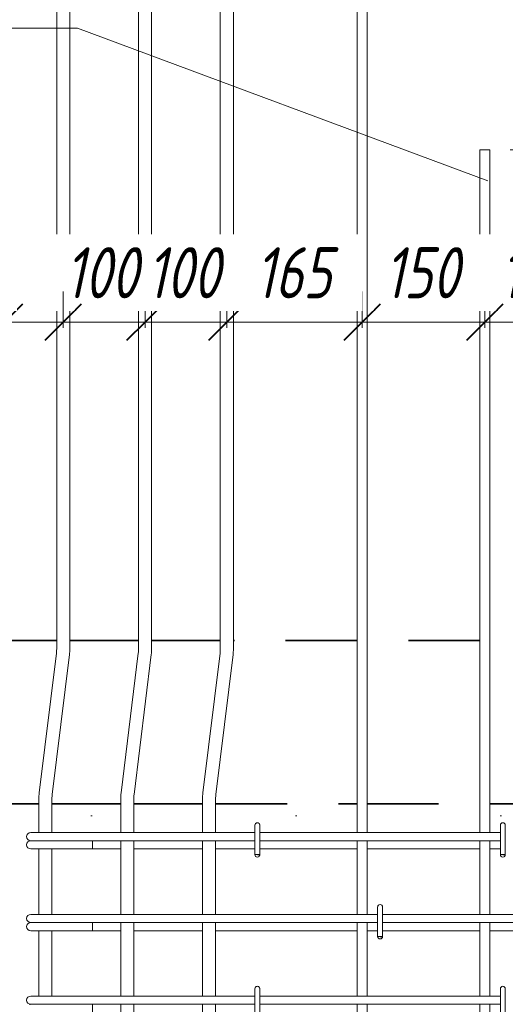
# Model space of a CAD drawing. Header units: millimetres. Extents: x 22746 to 32410, y -25598 to 27634.
# Tile 18 of 25: x 23869 to 24462, y 24655 to 25859. Entities that reach past the tile are written whole.
import ezdxf

# ---------------------------------------------------------------- set-up
doc = ezdxf.new("R2010")
doc.units = ezdxf.units.MM
for name, pattern in [('01 Штриховая _4 мм_', [150, 87.5, -62.5]), ('ADSK_Линия разреза', [500, 0, -250, 0, -250]), ('ADSK_Пунктирная_п5', [125, 0, -125])]:
    doc.linetypes.add(name, pattern=pattern)
for name, color, linetype, lineweight in [('A-____-____-DIMS', 211, 'Continuous', 9), ('A-____-____-DIMS-25', 211, 'Continuous', 9), ('A-FLOR-____-MCUT', 192, 'Continuous', 50), ('G-____-____-SYMB', 111, 'ADSK_Пунктирная_п5', 20), ('S-RBAR-____-IDEN', 171, 'Continuous', 20), ('S-RBAR-____-OTLN', 171, 'Continuous', 100)]:
    doc.layers.add(name, color=color, linetype=linetype, lineweight=lineweight)
doc.styles.add('GOST Common_I_1', font='GOST_Common Italic.ttf', dxfattribs={"width": 0.8, "height": 62.5})
doc.dimstyles.new('ADSK_Округление_5мм__Узкий_', dxfattribs={"dimscale": 304.8, "dimtxt": 0.206224, "dimasz": 0.147638, "dimexe": 0.123031, "dimexo": 0.000269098, "dimgap": 0.032808, "dimtad": 1, "dimdec": 0, "dimlfac": 304.8, "dimrnd": 5, "dimdsep": 46, "dimtxsty": 'GOST Common_I_1', "dimblk1": 'OBLIQUE', "dimblk2": 'OBLIQUE', "dimsah": 1, "dimcen": 0.09, "dimdle": 0.123031, "dimazin": 0, "dimtfac": 1, "dimtdec": 4, "dimtix": 1, "dimtmove": 0, "dimatfit": 3, "dimfxl": 1, "dimtvp": 1, "dimtfill": 1, "dimtolj": 1, "dimtzin": 0, "dimlwd": 20, "dimlwe": 20, "dimarcsym": 2})
doc.dimstyles.new('ADSK_Округление_5мм__Узкий__1', dxfattribs={"dimscale": 304.8, "dimtxt": 0.206224, "dimasz": 0.147638, "dimexe": 0.123031, "dimexo": 0.000269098, "dimgap": 0.032808, "dimtad": 1, "dimdec": 0, "dimlfac": 304.8, "dimrnd": 5, "dimdsep": 46, "dimtxsty": 'GOST Common_I_1', "dimblk1": 'OBLIQUE', "dimblk2": 'OBLIQUE', "dimsah": 1, "dimcen": 0.09, "dimdle": 0.123031, "dimazin": 0, "dimtfac": 1, "dimtdec": 4, "dimtix": 1, "dimtmove": 1, "dimatfit": 3, "dimfxl": 1, "dimtvp": 1, "dimtfill": 1, "dimtolj": 1, "dimtzin": 0, "dimlwd": 20, "dimlwe": 20, "dimarcsym": 2})

# ---------------------------------------------------------------- blocks, each defined once
blk = doc.blocks.new('Ricom_Марка_АрматурныйСтержень - Поз_ тип-995028-КЖ1_ПЭ_ВЭ8_Армирование_Пилоны_Пм-8_2_1-1')
at = {"layer": 'S-RBAR-____-IDEN'}
blk.add_line((23226.3, 26806.2), (23726.3, 26806.2), dxfattribs=at)
blk = doc.blocks.new('DIMBLOCK2-КЖ1_ПЭ_ВЭ8_Армирование_Пилоны_Пм-8_2_1-1')
at = {"layer": 'A-____-____-DIMS-25', "lineweight": 40}
for p, q in [((25036.5, 26300), (25014, 26322.5)), ((25036.5, 26300), (25059, 26277.5)), ((25036.5, 25700), (25014, 25722.5)), ((25036.5, 25700), (25059, 25677.5))]:
    blk.add_line(p, q, dxfattribs=at)
at = {"layer": 'A-____-____-DIMS-25', "lineweight": 20}
for p, q in [((25036.5, 26300), (24318, 26300)), ((25036.5, 26300), (25036.5, 25700)), ((25036.5, 26300), (25074, 26300)), ((25036.5, 25700), (24468, 25700)), ((25036.5, 25700), (25074, 25700))]:
    blk.add_line(p, q, dxfattribs=at)
at = {"layer": 'A-____-____-DIMS-25', "color": 0, "lineweight": 20, "insert": (24944.8, 25947.3), "char_height": 62.5, "width": 126.567, "attachment_point": 1, "rotation": 90, "line_spacing_factor": 1.022761, "style": 'GOST Common_I_1', "bg_fill": 3, "box_fill_scale": 1.25, "bg_fill_color": 256, "bg_fill_true_color": 13158600, "bg_fill_transparency": 0}
blk.add_mtext('600', dxfattribs=at)
blk = doc.blocks.new('_Oblique')
at = {"color": 0, "linetype": 'ByBlock', "lineweight": -2}
blk.add_line((-0.5, -0.5), (0.5, 0.5), dxfattribs=at)
blk = doc.blocks.new('DIMBLOCK3-КЖ1_ПЭ_ВЭ8_Армирование_Пилоны_Пм-8_2_1-1')
at = {"layer": 'A-____-____-DIMS-25', "lineweight": 40}
for p, q in [((25036.5, 25700), (25014, 25722.5)), ((25036.5, 25700), (25059, 25677.5)), ((25036.5, 25100), (25014, 25122.5)), ((25036.5, 25100), (25059, 25077.5))]:
    blk.add_line(p, q, dxfattribs=at)
at = {"layer": 'A-____-____-DIMS-25', "lineweight": 20}
for p, q in [((25036.5, 25700), (24468, 25700)), ((25036.5, 25700), (25036.5, 25100)), ((25036.5, 25700), (25074, 25700)), ((25036.5, 25100), (24875, 25100)), ((25036.5, 25100), (25074, 25100))]:
    blk.add_line(p, q, dxfattribs=at)
at = {"layer": 'A-____-____-DIMS-25', "color": 0, "lineweight": 20, "insert": (24944.8, 25347.3), "char_height": 62.5, "width": 126.567, "attachment_point": 1, "rotation": 90, "line_spacing_factor": 1.022761, "style": 'GOST Common_I_1', "bg_fill": 3, "box_fill_scale": 1.25, "bg_fill_color": 256, "bg_fill_true_color": 13158600, "bg_fill_transparency": 0}
blk.add_mtext('600', dxfattribs=at)
blk = doc.blocks.new('DIMBLOCK18-КЖ1_ПЭ_ВЭ8_Армирование_Пилоны_Пм-8_2_1-1')
at = {"layer": 'A-____-____-DIMS-25', "lineweight": 20}
for p, q in [((24437, 25489.1), (24437, 25526.6)), ((24576.3, 25489.1), (24576.3, 25526.6)), ((24576.3, 25489.1), (24437, 25489.1)), ((24437, 25489.1), (24437, 25482.3)), ((24576.3, 25489.1), (24576.3, 25482.3))]:
    blk.add_line(p, q, dxfattribs=at)
at = {"layer": 'A-____-____-DIMS-25', "lineweight": 40}
for p, q in [((24437, 25489.1), (24459.5, 25511.6)), ((24576.3, 25489.1), (24598.8, 25511.6)), ((24437, 25489.1), (24414.5, 25466.6)), ((24576.3, 25489.1), (24553.8, 25466.6))]:
    blk.add_line(p, q, dxfattribs=at)
at = {"layer": 'A-____-____-DIMS-25', "color": 0, "lineweight": 20, "insert": (24456, 25580.8), "char_height": 62.5, "width": 121.453, "attachment_point": 1, "line_spacing_factor": 1.022761, "style": 'GOST Common_I_1', "bg_fill": 3, "box_fill_scale": 1.25, "bg_fill_color": 256, "bg_fill_true_color": 13158600, "bg_fill_transparency": 0}
blk.add_mtext('140', dxfattribs=at)
blk = doc.blocks.new('DIMBLOCK19-КЖ1_ПЭ_ВЭ8_Армирование_Пилоны_Пм-8_2_1-1')
at = {"layer": 'A-____-____-DIMS-25', "lineweight": 20}
for p, q in [((24287, 25489.1), (24287, 25526.6)), ((24437, 25489.1), (24437, 25526.6)), ((24437, 25489.1), (24287, 25489.1)), ((24287, 25489.1), (24287, 25482.3)), ((24437, 25489.1), (24437, 25482.3))]:
    blk.add_line(p, q, dxfattribs=at)
at = {"layer": 'A-____-____-DIMS-25', "lineweight": 40}
for p, q in [((24287, 25489.1), (24309.5, 25511.6)), ((24437, 25489.1), (24459.5, 25511.6)), ((24287, 25489.1), (24264.5, 25466.6)), ((24437, 25489.1), (24414.5, 25466.6))]:
    blk.add_line(p, q, dxfattribs=at)
at = {"layer": 'A-____-____-DIMS-25', "color": 0, "lineweight": 20, "insert": (24314.1, 25580.8), "char_height": 62.5, "width": 115.061, "attachment_point": 1, "line_spacing_factor": 1.022761, "style": 'GOST Common_I_1', "bg_fill": 3, "box_fill_scale": 1.25, "bg_fill_color": 256, "bg_fill_true_color": 13158600, "bg_fill_transparency": 0}
blk.add_mtext('150', dxfattribs=at)
blk = doc.blocks.new('DIMBLOCK20-КЖ1_ПЭ_ВЭ8_Армирование_Пилоны_Пм-8_2_1-1')
at = {"layer": 'A-____-____-DIMS-25', "lineweight": 20}
for p, q in [((24121.7, 25489.1), (24121.7, 25526.6)), ((24287, 25489.1), (24287, 25526.6)), ((24287, 25489.1), (24121.7, 25489.1)), ((24121.7, 25489.1), (24121.7, 25482.3)), ((24287, 25489.1), (24287, 25482.3))]:
    blk.add_line(p, q, dxfattribs=at)
at = {"layer": 'A-____-____-DIMS-25', "lineweight": 40}
for p, q in [((24121.7, 25489.1), (24144.2, 25511.6)), ((24287, 25489.1), (24309.5, 25511.6)), ((24121.7, 25489.1), (24099.2, 25466.6)), ((24287, 25489.1), (24264.5, 25466.6))]:
    blk.add_line(p, q, dxfattribs=at)
at = {"layer": 'A-____-____-DIMS-25', "color": 0, "lineweight": 20, "insert": (24156.4, 25580.8), "char_height": 62.5, "width": 115.061, "attachment_point": 1, "line_spacing_factor": 1.022761, "style": 'GOST Common_I_1', "bg_fill": 3, "box_fill_scale": 1.25, "bg_fill_color": 256, "bg_fill_true_color": 13158600, "bg_fill_transparency": 0}
blk.add_mtext('165', dxfattribs=at)
blk = doc.blocks.new('DIMBLOCK21-КЖ1_ПЭ_ВЭ8_Армирование_Пилоны_Пм-8_2_1-1')
at = {"layer": 'A-____-____-DIMS-25', "lineweight": 20}
for p, q in [((24021.7, 25489.1), (24021.7, 25526.6)), ((24121.7, 25489.1), (24121.7, 25526.6)), ((24121.7, 25489.1), (24021.7, 25489.1)), ((24021.7, 25489.1), (24021.7, 25482.3)), ((24121.7, 25489.1), (24121.7, 25482.3))]:
    blk.add_line(p, q, dxfattribs=at)
at = {"layer": 'A-____-____-DIMS-25', "lineweight": 40}
for p, q in [((24021.7, 25489.1), (24044.2, 25511.6)), ((24121.7, 25489.1), (24144.2, 25511.6)), ((24021.7, 25489.1), (23999.2, 25466.6)), ((24121.7, 25489.1), (24099.2, 25466.6))]:
    blk.add_line(p, q, dxfattribs=at)
at = {"layer": 'A-____-____-DIMS-25', "color": 0, "lineweight": 20, "insert": (24023.8, 25580.8), "char_height": 62.5, "width": 115.061, "attachment_point": 1, "line_spacing_factor": 1.022761, "style": 'GOST Common_I_1', "bg_fill": 3, "box_fill_scale": 1.25, "bg_fill_color": 256, "bg_fill_true_color": 13158600, "bg_fill_transparency": 0}
blk.add_mtext('100', dxfattribs=at)
blk = doc.blocks.new('DIMBLOCK22-КЖ1_ПЭ_ВЭ8_Армирование_Пилоны_Пм-8_2_1-1')
at = {"layer": 'A-____-____-DIMS-25', "lineweight": 20}
for p, q in [((23921.7, 25489.1), (23921.7, 25526.6)), ((24021.7, 25489.1), (24021.7, 25526.6)), ((24021.7, 25489.1), (23921.7, 25489.1)), ((23921.7, 25489.1), (23921.7, 25482.3)), ((24021.7, 25489.1), (24021.7, 25482.3))]:
    blk.add_line(p, q, dxfattribs=at)
at = {"layer": 'A-____-____-DIMS-25', "lineweight": 40}
for p, q in [((23921.7, 25489.1), (23944.2, 25511.6)), ((24021.7, 25489.1), (24044.2, 25511.6)), ((23921.7, 25489.1), (23899.2, 25466.6)), ((24021.7, 25489.1), (23999.2, 25466.6))]:
    blk.add_line(p, q, dxfattribs=at)
at = {"layer": 'A-____-____-DIMS-25', "color": 0, "lineweight": 20, "insert": (23923.8, 25580.8), "char_height": 62.5, "width": 115.061, "attachment_point": 1, "line_spacing_factor": 1.022761, "style": 'GOST Common_I_1', "bg_fill": 3, "box_fill_scale": 1.25, "bg_fill_color": 256, "bg_fill_true_color": 13158600, "bg_fill_transparency": 0}
blk.add_mtext('100', dxfattribs=at)
blk = doc.blocks.new('DIMBLOCK23-КЖ1_ПЭ_ВЭ8_Армирование_Пилоны_Пм-8_2_1-1')
at = {"layer": 'A-____-____-DIMS-25', "lineweight": 20}
for p, q in [((23850, 25489.1), (23850, 25526.6)), ((23921.7, 25489.1), (23921.7, 25526.6)), ((23765.3, 25489.1), (23848.2, 25489.1)), ((23921.7, 25489.1), (23812.5, 25489.1)), ((23848.2, 25489.1), (23885.9, 25489.1)), ((23850, 25489.1), (23850, 25482.3)), ((23921.7, 25489.1), (23921.7, 25482.3))]:
    blk.add_line(p, q, dxfattribs=at)
at = {"layer": 'A-____-____-DIMS-25', "lineweight": 40}
for p, q in [((23850, 25489.1), (23872.5, 25511.6)), ((23921.7, 25489.1), (23944.2, 25511.6)), ((23850, 25489.1), (23827.5, 25466.6)), ((23921.7, 25489.1), (23899.2, 25466.6))]:
    blk.add_line(p, q, dxfattribs=at)
at = {"layer": 'A-____-____-DIMS-25', "color": 0, "lineweight": 20, "insert": (23765.3, 25580.8), "char_height": 62.5, "width": 84.378, "attachment_point": 1, "line_spacing_factor": 1.022761, "style": 'GOST Common_I_1', "bg_fill": 3, "box_fill_scale": 1.25, "bg_fill_color": 256, "bg_fill_true_color": 13158600, "bg_fill_transparency": 0}
blk.add_mtext('70', dxfattribs=at)

msp = doc.modelspace()

# ---------------------------------------------------------------- hatches: boundary and pattern name
at = {"layer": 'S-RBAR-____-OTLN', "lineweight": 20}
for points in [[(24161.3019, 24837.3026), (24161.8977, 24838.0006), (24155.9999, 24838.0006), (24158.9999, 24837.6056)], [(24461.3019, 24837.3026), (24461.8977, 24838.0006), (24455.9999, 24838.0006), (24458.9999, 24837.6056)], [(24311.3019, 24737.3026), (24311.8977, 24738.0006), (24305.9999, 24738.0006), (24308.9999, 24737.6056)]]:
    msp.add_hatch(color=256, dxfattribs=at).paths.add_polyline_path(points)
h = msp.add_hatch(color=256, dxfattribs=at)
edge = h.paths.add_edge_path()
edge.add_arc((24158.9999, 24838.0006), 3, 339.0594289, 360)
edge.add_line((24161.9999, 24838.0006), (24158.9999, 24838.0006))
edge.add_line((24158.9999, 24838.0006), (24161.8017, 24836.9284))
h = msp.add_hatch(color=256, dxfattribs=at)
edge = h.paths.add_edge_path()
edge.add_arc((24458.9999, 24838.0006), 3, 339.0594289, 360)
edge.add_line((24461.9999, 24838.0006), (24458.9999, 24838.0006))
edge.add_line((24458.9999, 24838.0006), (24461.8017, 24836.9284))
h = msp.add_hatch(color=256, dxfattribs=at)
edge = h.paths.add_edge_path()
edge.add_arc((24308.9999, 24738.0006), 3, 339.0594289, 360)
edge.add_line((24311.9999, 24738.0006), (24308.9999, 24738.0006))
edge.add_line((24308.9999, 24738.0006), (24311.8017, 24736.9284))

# ---------------------------------------------------------------- linework, layer by layer
at = {"layer": 'A-FLOR-____-MCUT', "linetype": '01 Штриховая _4 мм_', "lineweight": 35}
for p, q in [((23913.7303, 25100), (23695.9947, 25100)), ((24013.7303, 25100), (23929.7303, 25100)), ((24113.7303, 25100), (24029.7303, 25100)), ((24280.9999, 25100), (24129.7303, 25100)), ((24430.9999, 25100), (24292.9999, 25100)), ((24568.2695, 25100), (24442.9999, 25100)), ((23695.9947, 24900), (23891.9999, 24900)), ((23907.9999, 24900), (23991.9999, 24900)), ((24007.9999, 24900), (24091.9999, 24900)), ((24107.9999, 24900), (24280.9999, 24900)), ((24292.9999, 24900), (24430.9999, 24900)), ((24442.9999, 24900), (24589.9999, 24900))]:
    msp.add_line(p, q, dxfattribs=at)
at = {"layer": 'G-____-____-SYMB', "linetype": 'ADSK_Линия разреза'}
msp.add_line((22956.0634, 24885.3738), (25842.6003, 24885.3738), dxfattribs=at)
at = {"layer": 'S-RBAR-____-IDEN'}
for p, q in [((23939.2225, 25848.4429), (23889.3411, 25848.4429)), ((24440.6621, 25662.0439), (23939.2225, 25848.4429))]:
    msp.add_line(p, q, dxfattribs=at)
at = {"layer": 'S-RBAR-____-OTLN', "lineweight": 20}
for p, q in [((23913.7303, 26701.0012), (23913.7303, 25089.4263)), ((23929.7303, 26701.0012), (23929.7303, 25089.4263)), ((24013.7303, 26701.0012), (24013.7303, 25089.4263)), ((24029.7303, 26701.0012), (24029.7303, 25089.4263)), ((24113.7303, 26701.0012), (24113.7303, 25089.4263)), ((24129.7303, 26701.0012), (24129.7303, 25089.4263)), ((24280.9999, 24865.0006), (24280.9999, 26300.0006)), ((24292.9999, 24865.0006), (24292.9999, 26300.0006)), ((24442.9999, 25700.0006), (24430.9999, 25700.0006)), ((24430.9999, 24865.0006), (24430.9999, 25700.0006)), ((24442.9999, 24865.0006), (24442.9999, 25700.0006)), ((23913.4321, 25084.5515), (23892.4173, 24913.3996)), ((23929.3128, 25082.6016), (23908.298, 24911.4497)), ((24013.4321, 25084.5515), (23992.4173, 24913.3996)), ((24029.3128, 25082.6016), (24008.298, 24911.4497)), ((24113.4321, 25084.5515), (24092.4173, 24913.3996)), ((24129.3128, 25082.6016), (24108.298, 24911.4497)), ((23891.9999, 24906.5749), (23891.9999, 24865.0006)), ((23907.9999, 24906.5749), (23907.9999, 24865.0006)), ((23991.9999, 24906.5749), (23991.9999, 24865.0006)), ((24007.9999, 24906.5749), (24007.9999, 24865.0006)), ((24091.9999, 24906.5749), (24091.9999, 24865.0006)), ((24107.9999, 24906.5749), (24107.9999, 24865.0006)), ((24155.9999, 24874.0006), (24155.9999, 24838.0006)), ((24161.9999, 24874.0006), (24161.9999, 24838.0006)), ((24455.9999, 24874.0006), (24455.9999, 24838.0006)), ((24461.9999, 24874.0006), (24461.9999, 24838.0006)), ((23881.9998, 24865.0006), (23890.7866, 24865.0006)), ((23890.7866, 24865.0006), (23911.9998, 24865.0006)), ((24155.9999, 24865.0006), (23911.9998, 24865.0006)), ((24455.9999, 24865.0006), (24161.9999, 24865.0006)), ((23881.9998, 24855.0006), (23883.0221, 24855.0006)), ((23883.2916, 24855.0006), (23884.0411, 24855.0006)), ((23884.0381, 24855.0006), (23886.5683, 24855.0006)), ((23886.5592, 24855.0006), (23888.4446, 24855.0006)), ((23888.436, 24855.0006), (23891.96, 24855.0006)), ((23891.945, 24855.0006), (23894.6471, 24855.0006)), ((23894.6323, 24855.0006), (23898.9363, 24855.0006)), ((23898.918, 24855.0006), (23902.1599, 24855.0006)), ((23902.1407, 24855.0006), (23906.9836, 24855.0006)), ((23906.9657, 24855.0006), (23910.4042, 24855.0006)), ((23910.384, 24855.0006), (23911.9998, 24855.0006)), ((24155.9999, 24855.0006), (23911.9998, 24855.0006)), ((23957.4768, 24855.0006), (23957.4768, 24845.0006)), ((23991.9999, 24855.0006), (23991.9999, 24765.0006)), ((24007.9999, 24855.0006), (24007.9999, 24765.0006)), ((24091.9999, 24855.0006), (24091.9999, 24765.0006)), ((24107.9999, 24855.0006), (24107.9999, 24765.0006)), ((24455.9999, 24855.0006), (24161.9999, 24855.0006)), ((24280.9999, 24765.0006), (24280.9999, 24855.0006)), ((24292.9999, 24765.0006), (24292.9999, 24855.0006)), ((24430.9999, 24765.0006), (24430.9999, 24855.0006)), ((24442.9999, 24765.0006), (24442.9999, 24855.0006)), ((23881.9998, 24845.0006), (23933.213, 24845.0006)), ((23891.9999, 24845.0006), (23891.9999, 24765.0006)), ((23907.9999, 24845.0006), (23907.9999, 24765.0006)), ((23957.4768, 24845.0006), (23933.213, 24845.0006)), ((23957.4768, 24845.0006), (23991.9999, 24845.0006)), ((24007.9999, 24845.0006), (24091.9999, 24845.0006)), ((24107.9999, 24845.0006), (24155.9999, 24845.0006)), ((24161.8977, 24838.0006), (24155.9999, 24838.0006)), ((24155.9999, 24838.0006), (24158.9999, 24837.6056)), ((24161.9999, 24838.0006), (24158.9999, 24838.0006)), ((24158.9999, 24838.0006), (24161.8017, 24836.9284)), ((24158.9999, 24837.6056), (24161.3019, 24837.3026)), ((24161.3019, 24837.3026), (24161.8977, 24838.0006)), ((24161.9999, 24845.0006), (24280.9999, 24845.0006)), ((24292.9999, 24845.0006), (24430.9999, 24845.0006)), ((24442.9999, 24845.0006), (24455.9999, 24845.0006)), ((24461.8977, 24838.0006), (24455.9999, 24838.0006)), ((24455.9999, 24838.0006), (24458.9999, 24837.6056)), ((24461.9999, 24838.0006), (24458.9999, 24838.0006)), ((24458.9999, 24838.0006), (24461.8017, 24836.9284)), ((24458.9999, 24837.6056), (24461.3019, 24837.3026)), ((24461.3019, 24837.3026), (24461.8977, 24838.0006)), ((23881.9998, 24765.0006), (23890.7866, 24765.0006)), ((23890.7866, 24765.0006), (23911.9998, 24765.0006)), ((24305.9999, 24765.0006), (23911.9998, 24765.0006)), ((24305.9999, 24774.0006), (24305.9999, 24738.0006)), ((24311.9999, 24774.0006), (24311.9999, 24738.0006)), ((24605.9999, 24765.0006), (24311.9999, 24765.0006)), ((23881.9998, 24755.0006), (23883.0221, 24755.0006)), ((23883.2916, 24755.0006), (23884.0411, 24755.0006)), ((23884.0381, 24755.0006), (23886.5683, 24755.0006)), ((23886.5592, 24755.0006), (23888.4446, 24755.0006)), ((23888.436, 24755.0006), (23891.96, 24755.0006)), ((23891.945, 24755.0006), (23894.6471, 24755.0006)), ((23894.6323, 24755.0006), (23898.9363, 24755.0006)), ((23898.918, 24755.0006), (23902.1599, 24755.0006)), ((23902.1407, 24755.0006), (23906.9836, 24755.0006)), ((23906.9657, 24755.0006), (23910.4042, 24755.0006)), ((23910.384, 24755.0006), (23911.9998, 24755.0006)), ((24305.9999, 24755.0006), (23911.9998, 24755.0006)), ((23957.4768, 24755.0006), (23957.4768, 24745.0006)), ((23991.9999, 24755.0006), (23991.9999, 24665.0006)), ((24007.9999, 24755.0006), (24007.9999, 24665.0006)), ((24091.9999, 24755.0006), (24091.9999, 24665.0006)), ((24107.9999, 24755.0006), (24107.9999, 24665.0006)), ((24280.9999, 24665.0006), (24280.9999, 24755.0006)), ((24292.9999, 24665.0006), (24292.9999, 24755.0006)), ((24605.9999, 24755.0006), (24311.9999, 24755.0006)), ((24430.9999, 24665.0006), (24430.9999, 24755.0006)), ((24442.9999, 24665.0006), (24442.9999, 24755.0006)), ((23881.9998, 24745.0006), (23933.213, 24745.0006)), ((23891.9999, 24745.0006), (23891.9999, 24665.0006)), ((23907.9999, 24745.0006), (23907.9999, 24665.0006)), ((23957.4768, 24745.0006), (23933.213, 24745.0006)), ((23957.4768, 24745.0006), (23991.9999, 24745.0006)), ((24007.9999, 24745.0006), (24091.9999, 24745.0006)), ((24107.9999, 24745.0006), (24280.9999, 24745.0006)), ((24292.9999, 24745.0006), (24305.9999, 24745.0006)), ((24311.9999, 24745.0006), (24430.9999, 24745.0006)), ((24442.9999, 24745.0006), (24589.9999, 24745.0006)), ((24311.8977, 24738.0006), (24305.9999, 24738.0006)), ((24305.9999, 24738.0006), (24308.9999, 24737.6056)), ((24311.9999, 24738.0006), (24308.9999, 24738.0006)), ((24308.9999, 24738.0006), (24311.8017, 24736.9284)), ((24308.9999, 24737.6056), (24311.3019, 24737.3026)), ((24311.3019, 24737.3026), (24311.8977, 24738.0006)), ((24155.9999, 24674.0006), (24155.9999, 24638.0006)), ((24161.9999, 24674.0006), (24161.9999, 24638.0006)), ((24455.9999, 24674.0006), (24455.9999, 24638.0006)), ((24461.9999, 24674.0006), (24461.9999, 24638.0006)), ((23881.9998, 24665.0006), (23890.7866, 24665.0006)), ((23890.7866, 24665.0006), (23911.9998, 24665.0006)), ((24155.9999, 24665.0006), (23911.9998, 24665.0006)), ((24455.9999, 24665.0006), (24161.9999, 24665.0006)), ((23881.9998, 24655.0006), (23883.0221, 24655.0006)), ((23883.2916, 24655.0006), (23884.0411, 24655.0006)), ((23884.0381, 24655.0006), (23886.5683, 24655.0006)), ((23886.5592, 24655.0006), (23888.4446, 24655.0006)), ((23888.436, 24655.0006), (23891.96, 24655.0006)), ((23891.945, 24655.0006), (23894.6471, 24655.0006)), ((23894.6323, 24655.0006), (23898.9363, 24655.0006)), ((23898.918, 24655.0006), (23902.1599, 24655.0006)), ((23902.1407, 24655.0006), (23906.9836, 24655.0006)), ((23906.9657, 24655.0006), (23910.4042, 24655.0006)), ((23910.384, 24655.0006), (23911.9998, 24655.0006)), ((24155.9999, 24655.0006), (23911.9998, 24655.0006)), ((23957.4768, 24655.0006), (23957.4768, 24645.0006)), ((23991.9999, 24655.0006), (23991.9999, 24565.0006)), ((24007.9999, 24655.0006), (24007.9999, 24565.0006)), ((24091.9999, 24655.0006), (24091.9999, 24565.0006)), ((24107.9999, 24655.0006), (24107.9999, 24565.0006)), ((24455.9999, 24655.0006), (24161.9999, 24655.0006)), ((24280.9999, 24565.0006), (24280.9999, 24655.0006)), ((24292.9999, 24565.0006), (24292.9999, 24655.0006)), ((24430.9999, 24565.0006), (24430.9999, 24655.0006)), ((24442.9999, 24565.0006), (24442.9999, 24655.0006))]:
    msp.add_line(p, q, dxfattribs=at)
for centre, radius, start, end in [((23873.7303, 25089.4263), 40, 353, 0), ((23873.7303, 25089.4263), 56, 353, 0), ((23973.7303, 25089.4263), 40, 353, 0), ((23973.7303, 25089.4263), 56, 353, 0), ((24073.7303, 25089.4263), 40, 353, 0), ((24073.7303, 25089.4263), 56, 353, 0), ((23947.9999, 24906.5749), 56, 173, 180), ((23947.9999, 24906.5749), 40, 173, 180), ((24047.9999, 24906.5749), 56, 173, 180), ((24047.9999, 24906.5749), 40, 173, 180), ((24147.9999, 24906.5749), 56, 173, 180), ((24147.9999, 24906.5749), 40, 173, 180), ((24158.9999, 24874.0006), 3, 0, 180), ((24158.9999, 24874.0006), 3, 120, 144.4482182), ((24158.9999, 24874.0006), 3, 35.5517818, 60), ((24158.9999, 24874.0006), 3, 0, 15), ((24458.9999, 24874.0006), 3, 0, 180), ((24458.9999, 24874.0006), 3, 120, 144.4482182), ((24458.9999, 24874.0006), 3, 35.5517818, 60), ((24458.9999, 24874.0006), 3, 0, 15), ((23881.9998, 24860.0006), 5, 90, 270), ((23881.9998, 24850.0006), 5, 90, 270), ((23881.9998, 24850.0006), 5, 90, 105), ((24158.9999, 24838.0006), 3, 180, 0), ((24158.9999, 24838.0006), 3, 339.0594289, 0), ((24158.9999, 24838.0006), 3, 345, 0), ((24458.9999, 24838.0006), 3, 180, 0), ((24458.9999, 24838.0006), 3, 339.0594289, 0), ((24458.9999, 24838.0006), 3, 345, 0), ((24158.9999, 24838.0006), 3, 210, 240), ((24158.9999, 24838.0006), 3, 300, 330), ((24458.9999, 24838.0006), 3, 210, 240), ((24458.9999, 24838.0006), 3, 300, 330), ((23881.9998, 24760.0006), 5, 90, 270), ((24308.9999, 24774.0006), 3, 0, 180), ((24308.9999, 24774.0006), 3, 120, 150), ((24308.9999, 24774.0006), 3, 30, 60), ((24308.9999, 24774.0006), 3, 0, 15), ((23881.9998, 24750.0006), 5, 90, 270), ((23881.9998, 24750.0006), 5, 90, 105), ((24308.9999, 24738.0006), 3, 180, 0), ((24308.9999, 24738.0006), 3, 210, 240), ((24308.9999, 24738.0006), 3, 300, 330), ((24308.9999, 24738.0006), 3, 339.0594289, 0), ((24308.9999, 24738.0006), 3, 345, 0), ((24158.9999, 24674.0006), 3, 0, 180), ((24158.9999, 24674.0006), 3, 120, 150), ((24158.9999, 24674.0006), 3, 30, 60), ((24158.9999, 24674.0006), 3, 0, 15), ((24458.9999, 24674.0006), 3, 0, 180), ((24458.9999, 24674.0006), 3, 120, 150), ((24458.9999, 24674.0006), 3, 30, 60), ((24458.9999, 24674.0006), 3, 0, 15), ((23881.9998, 24660.0006), 5, 90, 270), ((23881.9998, 24650.0006), 5, 90, 105)]:
    msp.add_arc(centre, radius, start, end, dxfattribs=at)

# ---------------------------------------------------------------- block references
at = {"layer": 'S-RBAR-____-IDEN'}
msp.add_blockref('Ricom_Марка_АрматурныйСтержень - Поз_ тип-995028-КЖ1_ПЭ_ВЭ8_Армирование_Пилоны_Пм-8_2_1-1', (163, -957.7423), dxfattribs=at)

# ---------------------------------------------------------------- next in the draw order: dimensions: what is measured, and where the dimension line sits
at = {"layer": 'A-____-____-DIMS', "lineweight": 20}
dim = msp.add_linear_dim(base=(25036.5179, 25700.0006), p1=(24292.9999, 26300.0006), p2=(24442.9999, 25700.0006), angle=90, dimstyle='ADSK_Округление_5мм__Узкий_', override={"dimpost": '<>', "dimfxl": 618.465844}, dxfattribs=at)
dim.commit()
dim.dimension.update_dxf_attribs({"geometry": 'DIMBLOCK2-КЖ1_ПЭ_ВЭ8_Армирование_Пилоны_Пм-8_2_1-1', "text_midpoint": (24995.2679, 26000.0006)})

# ---------------------------------------------------------------- next in the draw order: dimensions: what is measured, and where the dimension line sits
dim = msp.add_linear_dim(base=(25036.5179, 25100), p1=(24442.9999, 25700.0006), p2=(24850, 25100), angle=90, dimstyle='ADSK_Округление_5мм__Узкий_', override={"dimpost": '<>', "dimfxl": 725.017078}, dxfattribs=at)
dim.commit()
dim.dimension.update_dxf_attribs({"geometry": 'DIMBLOCK3-КЖ1_ПЭ_ВЭ8_Армирование_Пилоны_Пм-8_2_1-1', "text_midpoint": (24995.2679, 25400.0003)})

# ---------------------------------------------------------------- next in the draw order: dimensions: what is measured, and where the dimension line sits
dim = msp.add_linear_dim(base=(24436.9999, 25489.1217), p1=(24576.2695, 25457.3019), p2=(24436.9999, 25457.3019), dimstyle='ADSK_Округление_5мм__Узкий_', override={"dimpost": '<>', "dimfxl": 139.269614}, dxfattribs=at)
dim.commit()
dim.dimension.update_dxf_attribs({"geometry": 'DIMBLOCK18-КЖ1_ПЭ_ВЭ8_Армирование_Пилоны_Пм-8_2_1-1', "text_midpoint": (24506.6347, 25530.3717)})

# ---------------------------------------------------------------- next in the draw order: dimensions: what is measured, and where the dimension line sits
dim = msp.add_linear_dim(base=(24286.9999, 25489.1217), p1=(24436.9999, 25457.3019), p2=(24286.9999, 25457.3019), dimstyle='ADSK_Округление_5мм__Узкий_', override={"dimpost": '<>', "dimfxl": 150}, dxfattribs=at)
dim.commit()
dim.dimension.update_dxf_attribs({"geometry": 'DIMBLOCK19-КЖ1_ПЭ_ВЭ8_Армирование_Пилоны_Пм-8_2_1-1', "text_midpoint": (24361.9999, 25530.7742)})

# ---------------------------------------------------------------- next in the draw order: dimensions: what is measured, and where the dimension line sits
dim = msp.add_linear_dim(base=(24121.7303, 25489.1217), p1=(24286.9999, 25457.3019), p2=(24121.7303, 25457.3019), dimstyle='ADSK_Округление_5мм__Узкий_', override={"dimpost": '<>', "dimfxl": 165.269614}, dxfattribs=at)
dim.commit()
dim.dimension.update_dxf_attribs({"geometry": 'DIMBLOCK20-КЖ1_ПЭ_ВЭ8_Армирование_Пилоны_Пм-8_2_1-1', "text_midpoint": (24204.3651, 25530.7742)})

# ---------------------------------------------------------------- next in the draw order: dimensions: what is measured, and where the dimension line sits
dim = msp.add_linear_dim(base=(24021.7303, 25489.1217), p1=(24121.7303, 25457.3019), p2=(24021.7303, 25457.3019), dimstyle='ADSK_Округление_5мм__Узкий_', override={"dimpost": '<>', "dimfxl": 100}, dxfattribs=at)
dim.commit()
dim.dimension.update_dxf_attribs({"geometry": 'DIMBLOCK21-КЖ1_ПЭ_ВЭ8_Армирование_Пилоны_Пм-8_2_1-1', "text_midpoint": (24071.7303, 25530.3717)})

# ---------------------------------------------------------------- next in the draw order: dimensions: what is measured, and where the dimension line sits
dim = msp.add_linear_dim(base=(23921.7303, 25489.1217), p1=(24021.7303, 25457.3019), p2=(23921.7303, 25457.3019), dimstyle='ADSK_Округление_5мм__Узкий_', override={"dimpost": '<>', "dimfxl": 100}, dxfattribs=at)
dim.commit()
dim.dimension.update_dxf_attribs({"geometry": 'DIMBLOCK22-КЖ1_ПЭ_ВЭ8_Армирование_Пилоны_Пм-8_2_1-1', "text_midpoint": (23971.7303, 25530.3717)})

# ---------------------------------------------------------------- next in the draw order: dimensions: what is measured, and where the dimension line sits
dim = msp.add_linear_dim(base=(23850, 25489.1217), p1=(23921.7303, 25457.3019), p2=(23850, 25457.3019), dimstyle='ADSK_Округление_5мм__Узкий__1', override={"dimpost": '<>', "dimfxl": 71.730293}, dxfattribs=at)
dim.commit()
dim.dimension.update_dxf_attribs({"geometry": 'DIMBLOCK23-КЖ1_ПЭ_ВЭ8_Армирование_Пилоны_Пм-8_2_1-1', "text_midpoint": (23807.5314, 25539.1318), "dimtype": 160})

doc.saveas('drawing.dxf')
